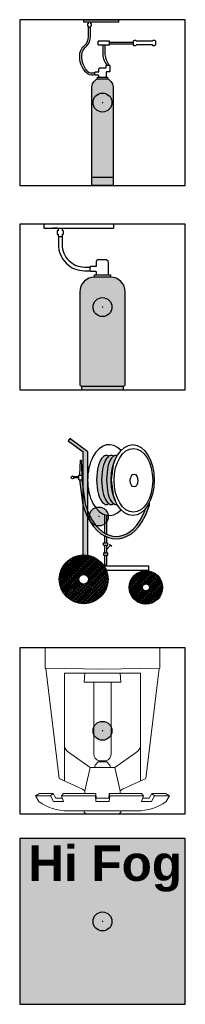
# Model space of a CAD drawing. Header units: millimetres. Extents: x -20879 to 80472, y -12121 to 39016.
# Tile 21 of 63: x -8501 to -7801, y 26233 to 30392. Entities that reach past the tile are written whole.
import ezdxf

# ---------------------------------------------------------------- set-up
doc = ezdxf.new("R2010")
doc.units = ezdxf.units.MM
doc.linetypes.add('0', pattern=[0])
doc.layers.add('DVD-VB-V_TEXT', color=7, linetype='Continuous')
doc.layers.add('FL8222--_BLI', color=7, linetype='Continuous')
doc.layers.add('RVB-VB-V_Aanwijslijn', color=7, linetype='Continuous', true_color=0xff0001)
doc.styles.add('BURO-012', font='BUROFONT.shx', dxfattribs={"height": 1.2})
doc.styles.add('DVD_ALG 1.8mm_RE', font='arial.ttf', dxfattribs={"height": 1.8})
pattern_1 = [(45, (1.42208, -0.38095), (-0.0366648, 0.0366648), []), (135, (1.42208, -0.38095), (-0.1099944, 0.0366648), [0.1296296, -0.0777778])]

# ---------------------------------------------------------------- blocks, each defined once
blk = doc.blocks.new('RVB_BLI_003_icon')
at = {"layer": 'FL8222--_BLI', "linetype": 'Continuous', "true_color": 0xbd3632}
h = blk.add_hatch(color=15, dxfattribs=at)
edge = h.paths.add_edge_path()
edge.add_line((-0.668, 1.202), (-0.571, 0.505))
edge.add_line((-0.571, 0.505), (-0.461, 0.208))
edge.add_line((-0.461, 0.208), (-0.461, 1.331))
edge.add_ellipse((0.438, 1.536), major_axis=(0, -1.498), ratio=0.60582, start_angle=262.124, end_angle=277.876, ccw=False)
edge.add_line((-0.461, 1.741), (-0.461, 2.34))
edge.add_line((-0.461, 2.34), (-0.461, 2.732))
edge.add_line((-0.461, 2.732), (-0.471, 2.732))
edge.add_line((-0.471, 2.732), (-0.468, 2.737))
edge.add_line((-0.468, 2.737), (-1.218, 3.294))
edge.add_line((-1.218, 3.294), (-1.29, 3.197))
edge.add_line((-1.29, 3.197), (-0.664, 2.732))
edge.add_line((-0.664, 2.732), (-0.668, 2.732))
edge.add_line((-0.668, 2.732), (-0.668, 1.202))
h.paths.add_polyline_path([(-0.461, -0.041), (-0.521, 0.071), (-0.668, 0.469), (-0.668, -1.623, -0.050609), (-0.461, -1.638)])
for points in [[(0.113, 1.545), (0.155, 1.997), (0.196, 2.167), (0.238, 2.286), (0.279, 2.375), (0.321, 2.443), (0.362, 2.495), (0.404, 2.534), (0.425, 2.548), (0.404, 2.561), (0.362, 2.577), (0.321, 2.582), (0.279, 2.577), (0.238, 2.561), (0.196, 2.534), (0.155, 2.495), (0.113, 2.443), (0.072, 2.375), (0.03, 2.286), (-0.011, 2.167), (-0.052, 1.997), (-0.094, 1.545), (-0.052, 1.093), (-0.011, 0.923), (0.03, 0.804), (0.072, 0.715), (0.113, 0.647), (0.155, 0.594), (0.196, 0.556), (0.238, 0.529), (0.279, 0.513), (0.321, 0.508), (0.362, 0.513), (0.404, 0.529), (0.425, 0.542), (0.404, 0.556), (0.362, 0.594), (0.321, 0.647), (0.279, 0.715), (0.238, 0.804), (0.196, 0.923), (0.155, 1.093)], [(0.362, 1.997), (0.404, 2.167), (0.445, 2.286), (0.487, 2.375), (0.528, 2.443), (0.57, 2.495), (0.611, 2.534), (0.632, 2.548), (0.611, 2.561), (0.57, 2.577), (0.528, 2.582), (0.487, 2.577), (0.445, 2.561), (0.425, 2.548), (0.404, 2.534), (0.362, 2.495), (0.321, 2.443), (0.279, 2.375), (0.238, 2.286), (0.196, 2.167), (0.155, 1.997), (0.113, 1.545), (0.155, 1.093), (0.196, 0.923), (0.238, 0.804), (0.279, 0.715), (0.321, 0.647), (0.362, 0.594), (0.404, 0.556), (0.425, 0.542), (0.445, 0.529), (0.487, 0.513), (0.528, 0.508), (0.57, 0.513), (0.611, 0.529), (0.632, 0.542), (0.611, 0.556), (0.57, 0.594), (0.528, 0.647), (0.487, 0.715), (0.445, 0.804), (0.404, 0.923), (0.362, 1.093), (0.321, 1.545)], [(0.611, 2.178), (0.694, 2.416), (0.775, 2.577), (0.775, 2.577), (0.736, 2.582), (0.694, 2.577), (0.653, 2.561), (0.632, 2.548), (0.611, 2.534), (0.57, 2.495), (0.528, 2.443), (0.487, 2.375), (0.445, 2.286), (0.404, 2.167), (0.362, 1.997), (0.321, 1.545), (0.362, 1.093), (0.404, 0.923), (0.445, 0.804), (0.487, 0.715), (0.528, 0.647), (0.57, 0.594), (0.611, 0.556), (0.632, 0.542), (0.653, 0.529), (0.694, 0.513), (0.736, 0.508), (0.775, 0.513), (0.694, 0.674), (0.611, 0.912), (0.528, 1.545)]]:
    blk.add_hatch(color=15, dxfattribs=at).paths.add_polyline_path(points)
at = {"layer": 'FL8222--_BLI', "linetype": 'Continuous', "true_color": 0x2e3032}
for points in [[(-0.668, 1.202), (-0.716, 1.545), (-0.821, 1.545), (-0.672, 0.48), (-0.668, 0.469)], [(-0.571, 0.505), (-0.668, 1.202), (-0.668, 0.469), (-0.521, 0.071), (-0.461, -0.041), (-0.461, 0.208)]]:
    blk.add_hatch(color=250, dxfattribs=at).paths.add_polyline_path(points)
h = blk.add_hatch(color=250, dxfattribs=at)
edge = h.paths.add_edge_path()
edge.add_line((0.59, -0.828), (0.445, -0.792))
edge.add_line((0.445, -0.792), (0.342, -0.748))
edge.add_line((0.342, -0.748), (0.3, -0.73))
edge.add_line((0.3, -0.73), (0.238, -0.692))
edge.add_line((0.238, -0.692), (0.155, -0.641))
edge.add_line((0.155, -0.641), (0.01, -0.521))
edge.add_line((0.01, -0.521), (-0.135, -0.363))
edge.add_line((-0.135, -0.363), (-0.281, -0.158))
edge.add_line((-0.281, -0.158), (-0.426, 0.114))
edge.add_line((-0.426, 0.114), (-0.461, 0.208))
edge.add_line((-0.461, 0.208), (-0.461, -0.041))
edge.add_line((-0.461, -0.041), (-0.369, -0.213))
edge.add_line((-0.369, -0.213), (-0.216, -0.429))
edge.add_line((-0.216, -0.429), (-0.062, -0.596))
edge.add_line((-0.062, -0.596), (0.094, -0.726))
edge.add_line((0.094, -0.726), (0.238, -0.814))
edge.add_line((0.238, -0.814), (0.252, -0.823))
edge.add_line((0.252, -0.823), (0.342, -0.861))
edge.add_line((0.342, -0.861), (0.412, -0.891))
edge.add_line((0.412, -0.891), (0.574, -0.931))
edge.add_line((0.574, -0.931), (0.736, -0.944))
edge.add_line((0.736, -0.944), (0.898, -0.931))
edge.add_line((0.898, -0.931), (1.059, -0.891))
edge.add_line((1.059, -0.891), (1.219, -0.823))
edge.add_line((1.219, -0.823), (1.377, -0.726))
edge.add_line((1.377, -0.726), (1.533, -0.596))
edge.add_line((1.533, -0.596), (1.688, -0.429))
edge.add_line((1.688, -0.429), (1.84, -0.213))
edge.add_line((1.84, -0.213), (1.992, 0.071))
edge.add_line((1.992, 0.071), (2.143, 0.48))
edge.add_line((2.143, 0.48), (2.147, 0.563))
edge.add_ellipse((1.457, 1.536), major_axis=(0, -1.498), ratio=0.60582, start_angle=33.9581, end_angle=49.4949, ccw=False)
edge.add_line((1.964, 0.294), (1.897, 0.114))
edge.add_line((1.897, 0.114), (1.752, -0.158))
edge.add_line((1.752, -0.158), (1.607, -0.363))
edge.add_line((1.607, -0.363), (1.462, -0.521))
edge.add_line((1.462, -0.521), (1.316, -0.641))
edge.add_line((1.316, -0.641), (1.171, -0.73))
edge.add_line((1.171, -0.73), (1.026, -0.792))
edge.add_line((1.026, -0.792), (0.881, -0.828))
edge.add_line((0.881, -0.828), (0.736, -0.84))
edge.add_line((0.736, -0.84), (0.59, -0.828))
at = {"layer": 'FL8222--_BLI', "linetype": 'Continuous', "true_color": 0xbd3632}
h = blk.add_hatch(dxfattribs=at)
h.set_pattern_fill('ANSI38', color=15, scale=0.414815, style=0)
h.set_pattern_definition(pattern_1)
h.paths.add_polyline_path([(0.392, -2.653, 1), (-1.668, -2.653, 1)])
h.paths.add_polyline_path([(-0.84, -2.653, -1), (-0.436, -2.653, -1)], flags=16)
h = blk.add_hatch(dxfattribs=at)
h.set_pattern_fill('ANSI38', color=15, scale=0.414815, style=0)
h.set_pattern_definition(pattern_1)
h.paths.add_polyline_path([(1.287, -2.995, 1), (2.697, -2.995, 1)])
h.paths.add_polyline_path([(2.143, -2.995, -1), (1.84, -2.995, -1)], flags=16)
at = {"layer": 'FL8222--_BLI', "color": 250, "true_color": 0x2e3032}
for p, q in [((-1.218, 3.294), (-1.29, 3.197)), ((-1.29, 3.197), (-0.664, 2.732)), ((-0.468, 2.737), (-1.218, 3.294)), ((-0.664, 2.732), (-0.668, 2.732)), ((-0.668, 2.732), (-0.668, -1.623)), ((-0.471, 2.732), (-0.468, 2.737)), ((-0.461, 2.732), (-0.471, 2.732)), ((-0.461, 2.34), (-0.461, 2.732)), ((0.155, 2.495), (0.113, 2.443)), ((0.196, 2.534), (0.155, 2.495)), ((0.238, 2.561), (0.196, 2.534)), ((0.279, 2.577), (0.238, 2.561)), ((0.321, 2.582), (0.279, 2.577)), ((0.362, 2.577), (0.321, 2.582)), ((0.362, 2.495), (0.321, 2.443)), ((0.404, 2.561), (0.362, 2.577)), ((0.404, 2.534), (0.362, 2.495)), ((0.425, 2.548), (0.404, 2.561)), ((0.425, 2.548), (0.404, 2.534)), ((0.445, 2.561), (0.425, 2.548)), ((0.487, 2.577), (0.445, 2.561)), ((0.528, 2.582), (0.487, 2.577)), ((0.57, 2.577), (0.528, 2.582)), ((0.57, 2.495), (0.528, 2.443)), ((0.611, 2.561), (0.57, 2.577)), ((0.611, 2.534), (0.57, 2.495)), ((0.632, 2.548), (0.611, 2.561)), ((0.632, 2.548), (0.611, 2.534)), ((0.653, 2.561), (0.632, 2.548)), ((0.694, 2.577), (0.653, 2.561)), ((0.736, 2.582), (0.694, 2.577)), ((0.777, 2.582), (0.694, 2.416)), ((-0.79, 2.375), (-0.821, 1.752)), ((-0.79, 2.375), (-0.747, 2.375)), ((-0.747, 2.375), (-0.716, 1.752)), ((-0.461, 1.68), (-0.461, 2.34)), ((-0.011, 2.167), (-0.052, 1.997)), ((0.03, 2.286), (-0.011, 2.167)), ((0.072, 2.375), (0.03, 2.286)), ((0.113, 2.443), (0.072, 2.375)), ((0.196, 2.167), (0.155, 1.997)), ((0.238, 2.286), (0.196, 2.167)), ((0.279, 2.375), (0.238, 2.286)), ((0.321, 2.443), (0.279, 2.375)), ((0.404, 2.167), (0.362, 1.997)), ((0.445, 2.286), (0.404, 2.167)), ((0.487, 2.375), (0.445, 2.286)), ((0.528, 2.443), (0.487, 2.375)), ((0.611, 2.178), (0.528, 1.545)), ((0.694, 2.416), (0.611, 2.178)), ((-1.049, 1.669), (-1.049, 1.628)), ((-0.842, 1.669), (-1.049, 1.669)), ((-0.842, 1.752), (-0.695, 1.752)), ((-0.842, 1.545), (-0.842, 1.752)), ((-0.695, 1.545), (-0.695, 1.752)), ((-0.461, -1.638), (-0.461, 1.68)), ((-0.052, 1.997), (-0.094, 1.545)), ((0.155, 1.997), (0.113, 1.545)), ((0.362, 1.997), (0.321, 1.545)), ((-0.842, 1.628), (-1.049, 1.628)), ((-0.821, 1.545), (-0.842, 1.545)), ((-0.821, 1.545), (-0.672, 0.48)), ((-0.821, 1.545), (-0.716, 1.545)), ((-0.716, 1.545), (-0.571, 0.505)), ((-0.716, 1.545), (-0.695, 1.545)), ((-0.094, 1.545), (-0.052, 1.093)), ((0.113, 1.545), (0.155, 1.093)), ((0.321, 1.545), (0.362, 1.093)), ((0.528, 1.545), (0.611, 0.912)), ((-0.052, 1.093), (-0.011, 0.923)), ((-0.011, 0.923), (0.03, 0.804)), ((0.155, 1.093), (0.196, 0.923)), ((0.196, 0.923), (0.238, 0.804)), ((0.362, 1.093), (0.404, 0.923)), ((0.404, 0.923), (0.445, 0.804)), ((0.611, 0.912), (0.694, 0.674)), ((-0.672, 0.48), (-0.521, 0.071)), ((-0.571, 0.505), (-0.426, 0.114)), ((0.03, 0.804), (0.072, 0.715)), ((0.072, 0.715), (0.113, 0.647)), ((0.113, 0.647), (0.155, 0.594)), ((0.155, 0.594), (0.196, 0.556)), ((0.196, 0.556), (0.238, 0.529)), ((0.238, 0.804), (0.279, 0.715)), ((0.279, 0.715), (0.321, 0.647)), ((0.321, 0.647), (0.362, 0.594)), ((0.362, 0.594), (0.404, 0.556)), ((0.404, 0.556), (0.425, 0.542)), ((0.404, 0.529), (0.425, 0.542)), ((0.425, 0.542), (0.445, 0.529)), ((0.445, 0.804), (0.487, 0.715)), ((0.487, 0.715), (0.528, 0.647)), ((0.528, 0.647), (0.57, 0.594)), ((0.57, 0.594), (0.611, 0.556)), ((0.611, 0.556), (0.632, 0.542)), ((0.611, 0.529), (0.632, 0.542)), ((0.632, 0.542), (0.653, 0.529)), ((1.992, 0.071), (2.143, 0.48)), ((2.143, 0.48), (2.148, 0.596)), ((-0.521, 0.071), (-0.369, -0.213)), ((-0.426, 0.114), (-0.281, -0.158)), ((0.238, 0.075), (0.238, -0.692)), ((0.342, -0.748), (0.342, 0.047)), ((1.752, -0.158), (1.897, 0.114)), ((1.84, -0.213), (1.992, 0.071)), ((1.897, 0.114), (1.975, 0.325)), ((-0.369, -0.213), (-0.216, -0.429)), ((-0.281, -0.158), (-0.135, -0.363)), ((-0.135, -0.363), (0.01, -0.521)), ((1.462, -0.521), (1.607, -0.363)), ((1.607, -0.363), (1.752, -0.158)), ((1.688, -0.429), (1.84, -0.213)), ((-0.216, -0.429), (-0.062, -0.596)), ((-0.062, -0.596), (0.094, -0.726)), ((0.01, -0.521), (0.155, -0.641)), ((0.094, -0.726), (0.238, -0.814)), ((0.155, -0.641), (0.238, -0.692)), ((0.238, -0.692), (0.3, -0.73)), ((0.238, -0.814), (0.252, -0.823)), ((0.238, -0.814), (0.238, -1.114)), ((0.252, -0.823), (0.342, -0.861)), ((0.3, -0.73), (0.342, -0.748)), ((0.342, -0.748), (0.445, -0.792)), ((0.445, -0.792), (0.59, -0.828)), ((0.59, -0.828), (0.736, -0.84)), ((0.736, -0.84), (0.881, -0.828)), ((0.881, -0.828), (1.026, -0.792)), ((1.026, -0.792), (1.171, -0.73)), ((1.059, -0.891), (1.219, -0.823)), ((1.171, -0.73), (1.316, -0.641)), ((1.219, -0.823), (1.377, -0.726)), ((1.316, -0.641), (1.462, -0.521)), ((1.377, -0.726), (1.533, -0.596)), ((1.533, -0.596), (1.688, -0.429)), ((0.196, -1.218), (0.196, -1.114)), ((0.196, -1.114), (0.383, -1.114)), ((0.196, -1.218), (0.383, -1.218)), ((0.238, -1.218), (0.238, -1.529)), ((0.342, -0.861), (0.412, -0.891)), ((0.342, -1.114), (0.342, -0.861)), ((0.342, -1.373), (0.502, -1.213)), ((0.342, -1.529), (0.342, -1.218)), ((0.383, -1.218), (0.383, -1.114)), ((0.412, -0.891), (0.574, -0.931)), ((0.458, -1.169), (0.546, -1.257)), ((0.574, -0.931), (0.736, -0.944)), ((0.736, -0.944), (0.898, -0.931)), ((0.898, -0.931), (1.059, -0.891)), ((0.196, -1.529), (0.196, -1.632)), ((0.196, -1.529), (0.383, -1.529)), ((0.196, -1.632), (0.383, -1.632)), ((0.238, -1.632), (0.238, -2.047)), ((0.342, -2.047), (0.342, -1.632)), ((0.383, -1.632), (0.383, -1.529)), ((0.238, -2.047), (0.342, -2.047)), ((0.22, -2.084), (2.107, -2.084)), ((2.107, -2.276), (0.32, -2.276)), ((2.107, -2.084), (2.107, -2.276))]:
    blk.add_line(p, q, dxfattribs=at)
for points in [[(0.736, 2.582), (0.773, 2.578), (0.777, 2.582)], [(0.238, 0.529), (0.278, 0.513), (0.321, 0.509), (0.363, 0.512), (0.404, 0.529)], [(0.445, 0.529), (0.488, 0.511), (0.528, 0.507), (0.57, 0.512), (0.611, 0.529)], [(0.653, 0.529), (0.694, 0.513), (0.734, 0.508), (0.771, 0.512)]]:
    blk.add_lwpolyline(points, dxfattribs=at)
for centre, radius in [((-1.111, 1.649), 0.0622), ((-0.638, -2.653), 1.03), ((-0.638, -2.653), 0.202), ((1.992, -2.995), 0.705), ((1.992, -2.995), 0.151)]:
    blk.add_circle(centre, radius, dxfattribs=at)
at = {"layer": 'FL8222--_BLI', "color": 250, "linetype": 'Continuous', "true_color": 0x2e3032}
blk.add_ellipse((0.438, 1.536), major_axis=(0, -1.498), ratio=0.60582, start_param=2.55545, end_param=6.869328, dxfattribs=at)
for centre, major_axis in [((1.434, 1.536), (0, -1.498)), ((1.493, 1.518), (0, -0.27))]:
    blk.add_ellipse(centre, major_axis=major_axis, ratio=0.60582, dxfattribs=at)
at = {"layer": 'FL8222--_BLI', "linetype": 'Continuous'}
blk.add_ellipse((1.463, 1.529), major_axis=(0, -1.348), ratio=0.60582, dxfattribs=at)
blk = doc.blocks.new('RVB_BLI_003')
at = {"layer": 'RVB-VB-V_Aanwijslijn'}
h = blk.add_hatch(color=256, dxfattribs=at)
h.dxf.hatch_style = 1
edge = h.paths.add_edge_path()
edge.add_arc((0, 0), 0.4, 0, 360)
at = {"layer": 'Defpoints'}
for points in [[(-0.011, 0.008), (0.011, 0.008)], [(0, 0.017), (0, 0.008)]]:
    blk.add_lwpolyline(points, dxfattribs=at)
at = {"layer": 'RVB-VB-V_Aanwijslijn'}
blk.add_line((0, 0.01), (0, 0), dxfattribs=at)
blk.add_circle((0, 0), 0.4, dxfattribs=at)
blk.add_blockref('RVB_BLI_003_icon', (0, 0))
at = {"layer": 'DVD-VB-V_TEXT', "lineweight": 5, "style": 'DVD_ALG 1.8mm_RE', "flags": 1}
for tag, p in [('$RUIMTECODE', (8.121, 5.039)), ('$FABRIKANT', (8.125, 2.798)), ('$NADERE_LOCATIEBEPALING', (8.139, -3.924))]:
    blk.add_attdef(tag, p, '', height=1.4, dxfattribs=at)
at = {"layer": 'DVD-VB-V_TEXT', "style": 'DVD_ALG 1.8mm_RE'}
blk.add_attdef('$SOORT', (-2.159, 0.058), '', height=0.467, dxfattribs=at)
at = {"layer": 'DVD-VB-V_TEXT', "lineweight": 5, "style": 'DVD_ALG 1.8mm_RE'}
blk.add_attdef('$SLANGLENGTE', (-1.688, -3.031), '', height=1.4, dxfattribs=at)
blk = doc.blocks.new('RVB_BLI_005_Icon')
at = {"layer": 'Defpoints'}
blk.add_lwpolyline([(-3.5, -3.5), (3.5, -3.5), (3.5, 3.5), (-3.5, 3.5)], close=True, dxfattribs=at)
at = {"layer": 'FL8222--_BLI', "color": 250, "lineweight": 5, "true_color": 0x2e3032}
for p, q in [((2.419, 3.5), (-2.419, 3.5)), ((-2.419, 2.639), (-2.419, 3.5)), ((2.419, 2.639), (2.419, 3.5)), ((0, 2.597), (-2.419, 2.639)), ((-1.828, -2.011), (-2.399, 2.638)), ((0, 2.597), (2.419, 2.639)), ((1.828, -2.011), (2.399, 2.638)), ((-1.608, -2.113), (-1.608, 2.43)), ((-1.608, 2.43), (1.608, 2.43)), ((-0.781, 2.053), (-0.752, 2.43)), ((0.781, 2.053), (0.752, 2.43)), ((1.608, -2.113), (1.608, 2.43)), ((-0.781, 2.053), (0.781, 2.053)), ((-0.365, -0.968), (-0.365, 2.053)), ((0.365, -0.968), (0.365, 2.053)), ((-1.438, -0.902), (-0.52, -1.55)), ((1.438, -0.902), (0.52, -1.55)), ((-0.52, -1.55), (-0.748, -2.536)), ((0.52, -1.55), (-0.52, -1.55)), ((-0.316, -1.445), (-0.343, -1.55)), ((-0.189, -1.317), (-0.316, -1.445)), ((-0.189, -1.317), (0.189, -1.317)), ((-0.161, -1.274), (0.161, -1.274)), ((0.189, -1.317), (0.316, -1.445)), ((0.316, -1.445), (0.343, -1.55)), ((0.52, -1.55), (0.748, -2.536)), ((-0.842, -2.471), (-1.828, -2.011)), ((0.842, -2.471), (1.828, -2.011)), ((-0.842, -2.471), (-0.748, -2.536)), ((0.842, -2.471), (0.748, -2.536)), ((-2.669, -2.643), (-2.837, -2.74)), ((-2.837, -2.74), (-2.195, -2.74)), ((-2.837, -2.74), (-2.694, -2.988)), ((-2.669, -2.643), (-2.079, -2.643)), ((-2.079, -2.643), (-2.195, -2.74)), ((-2.074, -2.988), (-2.195, -2.74)), ((-1.977, -2.852), (-2.079, -2.643)), ((-1.977, -2.852), (-1.695, -2.852)), ((-1.65, -2.643), (-1.729, -2.74)), ((-1.729, -2.74), (-0.303, -2.74)), ((-1.729, -2.74), (-1.654, -2.988)), ((-1.65, -2.643), (-0.282, -2.643)), ((-0.748, -2.536), (-0.748, -2.643)), ((-0.282, -2.643), (-0.303, -2.74)), ((-0.303, -2.74), (-0.28, -2.988)), ((-0.282, -2.643), (-0.263, -2.849)), ((0.263, -2.849), (-0.263, -2.849)), ((0.282, -2.643), (0.263, -2.849)), ((0.303, -2.74), (0.28, -2.988)), ((1.65, -2.643), (0.282, -2.643)), ((0.282, -2.643), (0.303, -2.74)), ((1.729, -2.74), (0.303, -2.74)), ((0.748, -2.536), (0.748, -2.643)), ((1.65, -2.643), (1.729, -2.74)), ((1.729, -2.74), (1.654, -2.988)), ((1.977, -2.852), (1.695, -2.852)), ((1.977, -2.852), (2.079, -2.643)), ((2.074, -2.988), (2.195, -2.74)), ((2.669, -2.643), (2.079, -2.643)), ((2.079, -2.643), (2.195, -2.74)), ((2.837, -2.74), (2.195, -2.74)), ((2.656, -2.74), (2.585, -2.74)), ((2.669, -2.643), (2.837, -2.74)), ((2.837, -2.74), (2.694, -2.988)), ((-2.074, -2.988), (-1.654, -2.988)), ((-0.28, -2.988), (0.28, -2.988)), ((2.074, -2.988), (1.654, -2.988)), ((-1.465, -3.38), (1.465, -3.38)), ((0.669, -3.5), (-0.669, -3.5))]:
    blk.add_line(p, q, dxfattribs=at)
at = {"layer": 'FL8222--_BLI', "color": 250, "true_color": 0x2e3032}
for p, q in [((-0.78, -3.388), (-0.78, -3.38)), ((0.78, -3.388), (0.78, -3.38))]:
    blk.add_line(p, q, dxfattribs=at)
at = {"layer": 'FL8222--_BLI', "color": 250, "lineweight": 5, "true_color": 0x2e3032}
for centre, radius, start, end in [((-1.223, -0.575), 0.392, 190.8638, 236.6783), ((1.223, -0.575), 0.392, 303.3217, 349.1362), ((-0.027, -0.964), 0.338, 180.6208, 246.544), ((0.027, -0.964), 0.338, 293.456, 359.3792), ((-1.462, -1.247), 2.133, 234.7116, 269.9245), ((1.462, -1.247), 2.133, 270.0755, 305.2884), ((-0.669, -3.388), 0.112, 180, 270), ((0.669, -3.388), 0.112, 270, 0)]:
    blk.add_arc(centre, radius, start, end, dxfattribs=at)
blk = doc.blocks.new('RVB_BLI_005')
at = {"layer": 'RVB-VB-V_Aanwijslijn'}
h = blk.add_hatch(color=256, dxfattribs=at)
h.dxf.hatch_style = 1
edge = h.paths.add_edge_path()
edge.add_arc((0, 0), 0.4, 0, 360)
at = {"layer": 'Defpoints'}
for points in [[(-0.011, 0.008), (0.011, 0.008)], [(0, 0.017), (0, 0.008)]]:
    blk.add_lwpolyline(points, dxfattribs=at)
at = {"layer": 'RVB-VB-V_Aanwijslijn'}
blk.add_line((0, 0.01), (0, 0), dxfattribs=at)
blk.add_circle((0, 0), 0.4, dxfattribs=at)
blk.add_blockref('RVB_BLI_005_Icon', (0, 0))
at = {"layer": 'DVD-VB-V_TEXT', "lineweight": 5, "style": 'DVD_ALG 1.8mm_RE', "flags": 1}
blk.add_attdef('$RUIMTECODE', (8.121, 5.039), '', height=1.4, dxfattribs=at)
blk = doc.blocks.new('RVB_BLI_006_Icon')
at = {"true_color": 0x2e3032}
h = blk.add_hatch(color=250, dxfattribs=at)
h.dxf.hatch_style = 1
h.paths.add_polyline_path([(3.5, 3.5), (-3.5, 3.5), (-3.5, -3.5), (3.5, -3.5)])
h.paths.add_polyline_path([(3.432, 3.432), (3.432, -3.432), (-3.432, -3.432), (-3.432, 3.432)], flags=16)
at = {"true_color": 0xf4f8f4}
h = blk.add_hatch(color=7, dxfattribs=at)
h.dxf.hatch_style = 1
h.paths.add_polyline_path([(3.432, 3.432), (-3.432, 3.432), (-3.432, -3.432), (3.432, -3.432)])
edge = h.paths.add_edge_path(flags=16)
edge.add_line((1.61, -0.021), (-1.61, -0.021))
edge.add_arc((0, -0.753), 1.768, 24.4347, 155.5653, ccw=False)
edge = h.paths.add_edge_path(flags=0)
edge.add_line((1.32, 0.149), (-1.32, 0.149))
edge.add_arc((0, -0.753), 1.598, 34.3264, 145.6736, ccw=False)
h.paths.add_polyline_path([(-1.408, -0.29), (-1.202, -0.422), (-1.727, -1.247), (-1.934, -1.115)], flags=16)
h.paths.add_polyline_path([(-0.767, -0.597), (-0.537, -0.681), (-0.872, -1.6), (-1.102, -1.517)], flags=16)
h.paths.add_polyline_path([(-2.131, -1.425), (-1.925, -1.556), (-2.45, -2.382), (-2.657, -2.25)], flags=16)
h.paths.add_polyline_path([(-0.122, -0.76), (0.122, -0.76), (0.122, -1.738), (-0.122, -1.738)], flags=16)
h.paths.add_polyline_path([(0.537, -0.681), (0.767, -0.597), (1.102, -1.517), (0.872, -1.6)], flags=16)
h.paths.add_polyline_path([(-1.227, -1.862), (-0.998, -1.945), (-1.332, -2.865), (-1.562, -2.781)], flags=16)
h.paths.add_polyline_path([(1.202, -0.422), (1.408, -0.29), (1.934, -1.115), (1.727, -1.247)], flags=16)
h.paths.add_polyline_path([(-0.122, -2.105), (0.122, -2.105), (0.122, -3.084), (-0.122, -3.084)], flags=16)
h.paths.add_polyline_path([(0.998, -1.945), (1.227, -1.862), (1.562, -2.781), (1.332, -2.865)], flags=16)
h.paths.add_polyline_path([(1.925, -1.556), (2.131, -1.425), (2.657, -2.25), (2.45, -2.382)], flags=16)
at = {"layer": 'FL8222--_BLI', "linetype": 'Continuous', "lineweight": 0, "true_color": 0x2e3032}
h = blk.add_hatch(color=250, dxfattribs=at)
h.paths.add_polyline_path([(-1.925, -1.556), (-2.131, -1.425), (-2.657, -2.25), (-2.45, -2.382)])
h.paths.add_polyline_path([(-1.934, -1.115), (-1.727, -1.247), (-1.202, -0.422), (-1.408, -0.29)])
h.paths.add_polyline_path([(-0.537, -0.681), (-0.767, -0.597), (-1.102, -1.517), (-0.872, -1.6)])
h.paths.add_polyline_path([(-0.998, -1.945), (-1.227, -1.862), (-1.562, -2.781), (-1.332, -2.865)])
h.paths.add_polyline_path([(-0.122, -3.084), (0.122, -3.084), (0.122, -2.105), (-0.122, -2.105)])
h.paths.add_polyline_path([(-0.122, -1.738), (0.122, -1.738), (0.122, -0.76), (-0.122, -0.76)])
h.paths.add_polyline_path([(0.872, -1.6), (1.102, -1.517), (0.767, -0.597), (0.537, -0.681)])
h.paths.add_polyline_path([(1.332, -2.865), (1.562, -2.781), (1.227, -1.862), (0.998, -1.945)])
h.paths.add_polyline_path([(1.727, -1.247), (1.934, -1.115), (1.408, -0.29), (1.202, -0.422)])
h.paths.add_polyline_path([(2.45, -2.382), (2.657, -2.25), (2.131, -1.425), (1.925, -1.556)])
h.paths.add_polyline_path([(-1.61, -0.021), (1.61, -0.021, 0.644027)])
h.paths.add_polyline_path([(-1.32, 0.149), (1.32, 0.149, 0.528061)], flags=16)
at = {"layer": 'FL8222--_BLI', "linetype": 'Continuous', "lineweight": 0}
blk.add_hatch(color=30, dxfattribs=at).paths.add_polyline_path([(1.32, 0.149, 0.528061), (-1.32, 0.149)])
at = {"layer": 'Defpoints'}
blk.add_lwpolyline([(-3.5, -3.5), (3.5, -3.5), (3.5, 3.5), (-3.5, 3.5)], close=True, dxfattribs=at)
at = {"layer": 'FL8222--_BLI', "color": 250, "linetype": 'Continuous', "lineweight": 0, "true_color": 0x2e3032}
blk.add_lwpolyline([(3.5, -3.5), (-3.5, -3.5), (-3.5, 3.5), (3.5, 3.5)], close=True, dxfattribs=at)
at = {"layer": 'FL8222--_BLI', "color": 250, "linetype": 'Continuous', "lineweight": 0, "true_color": 0x2e3032, "insert": (0.113, 2.23), "char_height": 1.49501, "width": 6.18847, "attachment_point": 5, "style": 'BURO-012'}
blk.add_mtext('{\\f@Arial Unicode MS|b1|i0|c0|p34;Hi Fog}', dxfattribs=at)
blk = doc.blocks.new('*U642')
at = {"layer": 'RVB-VB-V_Aanwijslijn'}
h = blk.add_hatch(color=256, dxfattribs=at)
h.dxf.hatch_style = 1
edge = h.paths.add_edge_path()
edge.add_arc((0, 0), 0.4, 0, 360)
at = {"layer": 'Defpoints'}
for points in [[(-0.011, 0.008), (0.011, 0.008)], [(0, 0.017), (0, 0.008)]]:
    blk.add_lwpolyline(points, dxfattribs=at)
at = {"layer": 'RVB-VB-V_Aanwijslijn'}
blk.add_line((0, 0.01), (0, 0), dxfattribs=at)
blk.add_circle((0, 0), 0.4, dxfattribs=at)
blk.add_blockref('RVB_BLI_006_Icon', (0, 0))
at = {"layer": 'DVD-VB-V_TEXT', "lineweight": 5, "style": 'DVD_ALG 1.8mm_RE', "flags": 1}
blk.add_attdef('$RUIMTECODE', (8.121, 5.039), '', height=1.4, dxfattribs=at)
blk = doc.blocks.new('RVB_BLI_001_v01_Icon')
at = {"layer": 'FL8222--_BLI', "true_color": 0xbd3632}
h = blk.add_hatch(color=15, dxfattribs=at)
h.paths.add_polyline_path([(0.454, 0.607, 0.277633), (0.211, 1.007), (-0.211, 1.007, 0.27757), (-0.454, 0.607), (-0.454, -3.156), (0.454, -3.156)])
h.paths.add_polyline_path([(0.454, -3.156), (-0.454, -3.156), (-0.454, -3.5), (0.454, -3.5)])
at = {"layer": 'Defpoints'}
blk.add_lwpolyline([(-3.5, -3.5), (3.5, -3.5), (3.5, 3.5), (-3.5, 3.5)], close=True, dxfattribs=at)
at = {"layer": 'FL8222--_BLI'}
for p, q in [((-0.789, 3.5), (0.696, 3.5)), ((-0.789, 3.395), (-0.789, 3.5)), ((0.696, 3.395), (-0.789, 3.395))]:
    blk.add_line(p, q, dxfattribs=at)
at = {"layer": 'FL8222--_BLI', "color": 250, "linetype": '0', "true_color": 0x2e3032}
for p, q in [((-0.487, 3.394), (-0.606, 3.394)), ((0.301, 2.594), (-0.178, 2.594)), ((-0.178, 2.443), (-0.178, 2.594)), ((0.301, 2.443), (0.301, 2.594)), ((0.301, 2.557), (1.306, 2.557)), ((-0.178, 2.443), (0.301, 2.443)), ((0.301, 2.482), (1.306, 2.482)), ((-0.454, -3.156), (0.454, -3.156))]:
    blk.add_line(p, q, dxfattribs=at)
for points in [[(-0.606, 3.394), (-0.606, 3.33), (-0.63, 3.33), (-0.63, 3.247), (-0.606, 3.247), (-0.606, 3.185), (-0.487, 3.185), (-0.487, 3.247), (-0.461, 3.247), (-0.461, 3.33), (-0.487, 3.33), (-0.487, 3.394)], [(-0.207, 1.008), (-0.207, 1.07), (0.208, 1.07), (0.208, 1.008)]]:
    blk.add_lwpolyline(points, dxfattribs=at)
for points in [[(-0.32, 1.174, -0.20272), (-0.609, 1.201, -0.269151), (-0.954, 2.091, -0.140072), (-0.779, 2.402, 0.236175), (-0.589, 2.796), (-0.589, 3.185)], [(-0.32, 1.269, -0.237336), (-0.573, 1.269, -0.240772), (-0.872, 1.998, -0.22813), (-0.672, 2.382, 0.211051), (-0.507, 2.786), (-0.507, 3.185)], [(0.188, 1.586, -0.173716), (0.022, 2.106), (0.022, 2.444)], [(0.282, 1.586, -0.173715), (0.116, 2.106), (0.116, 2.444)], [(-0.151, 1.07), (-0.151, 1.131, 0.414214), (-0.173, 1.152), (-0.299, 1.152), (-0.32, 1.174), (-0.32, 1.269), (-0.299, 1.291), (-0.173, 1.291, 0.414236), (-0.151, 1.313), (-0.151, 1.415, -0.414214), (-0.097, 1.469), (0.136, 1.469, 0.414214), (0.157, 1.491), (0.157, 1.56), (0.188, 1.586), (0.279, 1.586), (0.305, 1.56), (0.305, 1.317, -0.414214), (0.283, 1.295), (0.17, 1.295, 0.414214), (0.149, 1.274), (0.149, 1.07)], [(-0.454, 0.605, -0.279117), (-0.211, 1.007), (0.211, 1.007, -0.279118), (0.454, 0.605), (0.454, -3.5), (-0.454, -3.5), (-0.454, -3.156), (-0.454, 0.605)]]:
    blk.add_lwpolyline(points, format="xyb", dxfattribs=at)
blk = doc.blocks.new('*U697')
at = {"layer": 'RVB-VB-V_Aanwijslijn'}
h = blk.add_hatch(color=256, dxfattribs=at)
h.dxf.hatch_style = 1
edge = h.paths.add_edge_path()
edge.add_arc((0, 0), 0.4, 0, 360)
at = {"layer": 'Defpoints'}
for points in [[(-0.011, 0.008), (0.011, 0.008)], [(0, 0.017), (0, 0.008)]]:
    blk.add_lwpolyline(points, dxfattribs=at)
at = {"layer": 'FL8222--_BLI'}
blk.add_lwpolyline([(0.696, 3.395), (0.696, 3.5)], dxfattribs=at)
at = {"layer": 'FL8222--_BLI', "color": 250, "linetype": '0', "true_color": 0x2e3032}
blk.add_lwpolyline([(1.306, 2.602), (1.345, 2.638), (1.399, 2.638), (1.433, 2.604), (2.108, 2.604), (2.147, 2.638), (2.201, 2.638), (2.235, 2.604), (2.235, 2.436), (2.201, 2.401), (2.146, 2.401), (2.108, 2.436), (1.433, 2.436), (1.399, 2.401), (1.344, 2.401), (1.306, 2.436), (1.306, 2.602)], close=True, dxfattribs=at)
at = {"layer": 'RVB-VB-V_Aanwijslijn'}
blk.add_line((0, 0.01), (0, 0), dxfattribs=at)
blk.add_circle((0, 0), 0.4, dxfattribs=at)
blk.add_blockref('RVB_BLI_001_v01_Icon', (0, 0))
at = {"layer": 'DVD-VB-V_TEXT', "lineweight": 5, "style": 'DVD_ALG 1.8mm_RE', "flags": 1}
for tag, p in [('$BI_CODE', (9.351, 7.28)), ('$RUIMTECODE', (9.355, 5.039)), ('$FABRIKANT', (9.36, 2.798)), ('$NADERE_LOCATIEBEPALING', (9.373, -3.924))]:
    blk.add_attdef(tag, p, '', height=1.4, dxfattribs=at)
at = {"layer": 'DVD-VB-V_TEXT', "style": 'DVD_ALG 1.8mm_RE', "flags": 1}
for tag, p in [('$SOORT', (9.373, -0.301)), ('$HOEVEELHEID', (9.373, -2.112))]:
    blk.add_attdef(tag, p, '', height=1.4, dxfattribs=at)
blk = doc.blocks.new('RVB_BLI_002_Icon')
at = {"true_color": 0xbd3632}
h = blk.add_hatch(color=15, dxfattribs=at)
h.dxf.hatch_style = 1
h.paths.add_polyline_path([(0.962, 0.639, 0.414214), (0.339, 1.262), (0.339, 1.262), (-0.339, 1.262, 0.414214), (-0.962, 0.639), (-0.962, -3.256, 0.414214), (-0.883, -3.334), (0.883, -3.334, 0.414214), (0.962, -3.256)])
at = {"layer": 'FL8222--_BLI', "true_color": 0xbd3632}
blk.add_hatch(color=15, dxfattribs=at).paths.add_polyline_path([(0.883, -3.5), (0.883, -3.334), (-0.883, -3.334), (-0.883, -3.5)])
at = {"layer": 'Defpoints'}
blk.add_lwpolyline([(-3.5, -3.5), (3.5, -3.5), (3.5, 3.5), (-3.5, 3.5)], close=True, dxfattribs=at)
at = {"layer": 'FL8222--_BLI', "color": 250, "linetype": '0', "true_color": 0x2e3032}
for p, q in [((0.47, 3.5), (-2.476, 3.5)), ((-2.476, 3.329), (0.47, 3.327)), ((-1.908, 3.327), (-2.102, 3.327))]:
    blk.add_line(p, q, dxfattribs=at)
at = {"layer": 'FL8222--_BLI'}
blk.add_line((0.883, -3.334), (0.883, -3.334), dxfattribs=at)
blk.add_lwpolyline([(-2.476, 3.5), (-2.476, 3.329)], dxfattribs=at)
at = {"layer": 'FL8222--_BLI', "color": 250, "linetype": '0', "true_color": 0x2e3032}
for points in [[(-1.881, 3.328), (-1.881, 3.222), (-1.92, 3.222), (-1.92, 3.086), (-1.881, 3.086), (-1.881, 2.985), (-1.687, 2.985), (-1.687, 3.086), (-1.644, 3.086), (-1.644, 3.222), (-1.687, 3.222), (-1.687, 3.328)], [(-0.339, 1.262), (-0.339, 1.364), (0.339, 1.364), (0.339, 1.262), (-0.339, 1.262)], [(-0.883, -3.334), (-0.883, -3.5), (0.883, -3.5), (0.883, -3.334)]]:
    blk.add_lwpolyline(points, dxfattribs=at)
at = {"layer": 'FL8222--_BLI', "color": 250, "true_color": 0x2e3032}
for points in [[(-1.862, 2.985), (-1.862, 2.638, 0.414214), (-0.758, 1.534), (-0.525, 1.534)], [(-1.706, 2.985), (-1.706, 2.638, 0.414214), (-0.758, 1.69), (-0.525, 1.69)]]:
    blk.add_lwpolyline(points, format="xyb", dxfattribs=at)
at = {"layer": 'FL8222--_BLI', "color": 250, "linetype": '0', "true_color": 0x2e3032}
blk.add_lwpolyline([(-0.248, 1.363), (-0.248, 1.463, 0.414214), (-0.283, 1.498), (-0.49, 1.498), (-0.525, 1.534), (-0.525, 1.69), (-0.49, 1.725), (-0.283, 1.725, 0.414236), (-0.248, 1.76), (-0.248, 1.928, -0.414214), (-0.16, 2.016), (0.109, 2.016, -0.414214), (0.242, 1.884), (0.242, 1.363)], format="xyb", dxfattribs=at)
at = {"layer": 'FL8222--_BLI'}
blk.add_lwpolyline([(0.339, 1.262), (0.339, 1.262), (-0.339, 1.262, 0.414214), (-0.962, 0.639), (-0.962, -3.256, 0.414214), (-0.883, -3.334), (0.883, -3.334, 0.414214), (0.962, -3.256), (0.962, 0.639, 0.414214), (0.339, 1.262)], format="xyb", dxfattribs=at)
at = {"layer": 'FL8222--_BLI', "color": 250, "true_color": 0x2e3032}
blk.add_lwpolyline([(0.962, 0.639, 0.414214), (0.339, 1.262), (0.339, 1.262), (-0.339, 1.262, 0.414214), (-0.962, 0.639), (-0.962, -3.256, 0.414214), (-0.883, -3.334), (0.883, -3.334, 0.414214), (0.962, -3.256)], format="xyb", close=True, dxfattribs=at)
blk = doc.blocks.new('RVB_BLI_002')
at = {"layer": 'RVB-VB-V_Aanwijslijn'}
h = blk.add_hatch(color=256, dxfattribs=at)
h.dxf.hatch_style = 1
edge = h.paths.add_edge_path()
edge.add_arc((0, 0), 0.4, 0, 360)
at = {"layer": 'Defpoints'}
for points in [[(-0.011, 0.008), (0.011, 0.008)], [(0, 0.017), (0, 0.008)]]:
    blk.add_lwpolyline(points, dxfattribs=at)
at = {"layer": 'FL8222--_BLI'}
blk.add_lwpolyline([(0.47, 3.5), (0.47, 3.329)], dxfattribs=at)
at = {"layer": 'RVB-VB-V_Aanwijslijn'}
blk.add_line((0, 0.01), (0, 0), dxfattribs=at)
blk.add_circle((0, 0), 0.4, dxfattribs=at)
blk.add_blockref('RVB_BLI_002_Icon', (0, 0))
at = {"layer": 'DVD-VB-V_TEXT', "lineweight": 5, "style": 'DVD_ALG 1.8mm_RE', "flags": 1}
for tag, p in [('$BI_CODE', (9.351, 7.28)), ('$RUIMTECODE', (9.355, 5.039)), ('$FABRIKANT', (9.36, 2.798)), ('$NADERE_LOCATIEBEPALING', (9.373, -3.924))]:
    blk.add_attdef(tag, p, '', height=1.4, dxfattribs=at)
at = {"layer": 'DVD-VB-V_TEXT', "style": 'DVD_ALG 1.8mm_RE', "flags": 1}
for tag, p in [('$SOORT', (9.373, -0.301)), ('$HOEVEELHEID', (9.373, -2.112))]:
    blk.add_attdef(tag, p, '', height=1.4, dxfattribs=at)

msp = doc.modelspace()

# ---------------------------------------------------------------- block references
at = {"xscale": 100, "yscale": 100, "zscale": 100}
for name, p in [('*U697', (-8151, 30042.2)), ('RVB_BLI_002', (-8151, 29178.3)), ('RVB_BLI_003', (-8166.8, 28293.8)), ('RVB_BLI_005', (-8151, 27388.6)), ('*U642', (-8151, 26583.4))]:
    msp.add_blockref(name, p, dxfattribs=at)

doc.saveas('drawing.dxf')
